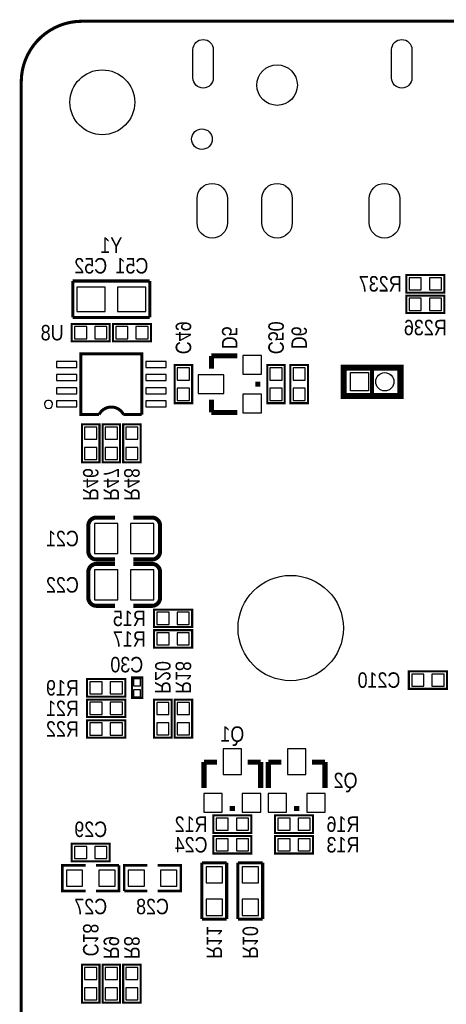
# Model space of a CAD drawing. Extents: x 0 to 133, y 0 to 96.
# Tile 2 of 6: x 0 to 21, y 47 to 96. Entities that reach past the tile are written whole.
import ezdxf
from ezdxf.enums import TextEntityAlignment as Align

# ---------------------------------------------------------------- set-up
doc = ezdxf.new("R2010")
doc.units = 0
for name, color, linetype in [('BG_OUTLINE', 1, 'CONTINUOUS'), ('PG_SILKSCREEN_BOTTOM', 150, 'CONTINUOUS'), ('PIN_BOTTOM', 171, 'CONTINUOUS'), ('RD_SILKSCREEN_BOTTOM', 30, 'CONTINUOUS')]:
    doc.layers.add(name, color=color, linetype=linetype)

msp = doc.modelspace()

# ---------------------------------------------------------------- linework, layer by layer
at = {"layer": 'BG_OUTLINE', "const_width": 0.1524}
msp.add_lwpolyline([(0, 2.999994), (0, 92.999814, -0.414214), (2.999994, 95.999808), (129.99974, 95.999808, -0.414214), (132.999734, 92.999814), (132.999734, 2.999994, -0.414214), (129.99974, 0), (2.999994, 0, -0.414214), (0, 2.999994)], format="xyb", dxfattribs=at)
at = {"layer": 'PG_SILKSCREEN_BOTTOM'}
for points, const_width in [([(2.54508, 83.179158), (2.54508, 81.380838)], 0.14986), ([(6.34492, 83.179158), (2.54508, 83.179158)], 0.14986), ([(6.34492, 81.380838), (6.34492, 83.179158)], 0.14986), ([(20.8788, 83.473798), (18.9992, 83.473798), (18.9992, 82.610198), (20.8788, 82.610198), (20.8788, 83.473798)], 0.1016), ([(18.9992, 81.594198), (20.8788, 81.594198), (20.8788, 82.457798), (18.9992, 82.457798), (18.9992, 81.594198)], 0.1016), ([(2.54508, 81.380838), (6.34492, 81.380838)], 0.14986), ([(4.3688, 81.060798), (2.4892, 81.060798), (2.4892, 80.197198), (4.3688, 80.197198), (4.3688, 81.060798)], 0.1016), ([(4.5212, 80.197198), (6.4008, 80.197198), (6.4008, 81.060798), (4.5212, 81.060798), (4.5212, 80.197198)], 0.1016), ([(5.944997, 76.589001), (5.944997, 79.588995), (2.945003, 79.588995), (2.945003, 76.589001), (3.845001, 76.589001)], 0.150012), ([(9.3853, 78.850998), (9.3853, 79.485998)], 0.254), ([(9.3853, 79.485998), (10.6553, 79.485998)], 0.254), ([(8.4328, 77.149198), (8.4328, 79.028798), (7.5692, 79.028798), (7.5692, 77.149198), (8.4328, 77.149198)], 0.1016), ([(13.0048, 77.149198), (13.0048, 79.028798), (12.1412, 79.028798), (12.1412, 77.149198), (13.0048, 77.149198)], 0.1016), ([(13.2842, 79.028798), (13.2842, 77.149198), (14.1478, 77.149198), (14.1478, 79.028798), (13.2842, 79.028798)], 0.1016), ([(16.213861, 77.505789), (18.713856, 77.505789), (18.713856, 78.905786), (15.913862, 78.905786), (15.913862, 77.505789), (16.213861, 77.505789)], 0.299999), ([(17.313859, 77.505789), (17.313859, 78.905786)], 0.2), ([(11.6713, 78.215998), (11.6713, 77.961998)], 0.254), ([(9.3853, 77.326998), (9.3853, 76.691998)], 0.254), ([(9.3853, 76.691998), (10.6553, 76.691998)], 0.254), ([(5.044999, 76.589001), (5.944997, 76.589001)], 0.150012), ([(3.8608, 74.228198), (3.8608, 76.107798), (2.9972, 76.107798), (2.9972, 74.228198), (3.8608, 74.228198)], 0.1016), ([(4.8768, 74.228198), (4.8768, 76.107798), (4.0132, 76.107798), (4.0132, 74.228198), (4.8768, 74.228198)], 0.1016), ([(5.0292, 76.107798), (5.0292, 74.228198), (5.8928, 74.228198), (5.8928, 76.107798), (5.0292, 76.107798)], 0.1016), ([(3.709924, 71.504048), (4.629912, 71.504048)], 0.199898), ([(6.450076, 69.433948), (5.530088, 69.433948)], 0.199898), ([(3.709924, 69.218048), (4.629912, 69.218048)], 0.199898), ([(6.450076, 67.147948), (5.530088, 67.147948)], 0.199898), ([(6.5532, 66.100198), (8.4328, 66.100198), (8.4328, 66.963798), (6.5532, 66.963798), (6.5532, 66.100198)], 0.1016), ([(6.5532, 65.084198), (8.4328, 65.084198), (8.4328, 65.947798), (6.5532, 65.947798), (6.5532, 65.084198)], 0.1016), ([(5.461, 62.594998), (5.461, 63.610998), (5.969, 63.610998), (5.969, 62.594998), (5.461, 62.594998)], 0.1016), ([(21.0058, 63.915798), (19.1262, 63.915798), (19.1262, 63.052198), (21.0058, 63.052198), (21.0058, 63.915798)], 0.1016), ([(5.1308, 63.534798), (3.2512, 63.534798), (3.2512, 62.671198), (5.1308, 62.671198), (5.1308, 63.534798)], 0.1016), ([(5.1308, 62.518798), (3.2512, 62.518798), (3.2512, 61.655198), (5.1308, 61.655198), (5.1308, 62.518798)], 0.1016), ([(6.5532, 62.518798), (6.5532, 60.639198), (7.4168, 60.639198), (7.4168, 62.518798), (6.5532, 62.518798)], 0.1016), ([(8.4328, 60.639198), (8.4328, 62.518798), (7.5692, 62.518798), (7.5692, 60.639198), (8.4328, 60.639198)], 0.1016), ([(5.1308, 61.502798), (3.2512, 61.502798), (3.2512, 60.639198), (5.1308, 60.639198), (5.1308, 61.502798)], 0.1016), ([(9.652, 59.432698), (9.017, 59.432698)], 0.254), ([(9.017, 59.432698), (9.017, 58.162698)], 0.254), ([(11.176, 59.432698), (11.811, 59.432698)], 0.254), ([(11.811, 59.432698), (11.811, 58.162698)], 0.254), ([(12.827, 59.432698), (12.192, 59.432698)], 0.254), ([(12.192, 59.432698), (12.192, 58.162698)], 0.254), ([(14.351, 59.432698), (14.986, 59.432698)], 0.254), ([(14.986, 59.432698), (14.986, 58.162698)], 0.254), ([(10.541, 57.146698), (10.287, 57.146698)], 0.254), ([(13.716, 57.146698), (13.462, 57.146698)], 0.254), ([(9.4742, 55.940198), (11.3538, 55.940198), (11.3538, 56.803798), (9.4742, 56.803798), (9.4742, 55.940198)], 0.1016), ([(14.4018, 56.803798), (12.5222, 56.803798), (12.5222, 55.940198), (14.4018, 55.940198), (14.4018, 56.803798)], 0.1016), ([(4.3688, 55.406798), (2.4892, 55.406798), (2.4892, 54.543198), (4.3688, 54.543198), (4.3688, 55.406798)], 0.1016), ([(9.4742, 54.924198), (11.3538, 54.924198), (11.3538, 55.787798), (9.4742, 55.787798), (9.4742, 54.924198)], 0.1016), ([(12.5222, 54.924198), (14.4018, 54.924198), (14.4018, 55.787798), (12.5222, 55.787798), (12.5222, 54.924198)], 0.1016), ([(10.1346, 54.466998), (8.9154, 54.466998)], 0.1524), ([(8.9154, 54.466998), (8.9154, 51.685698)], 0.1524), ([(10.1346, 51.685698), (10.1346, 54.466998)], 0.1524), ([(11.9126, 54.466998), (10.6934, 54.466998)], 0.1524), ([(10.6934, 54.466998), (10.6934, 51.685698)], 0.1524), ([(11.9126, 51.685698), (11.9126, 54.466998)], 0.1524), ([(3.175, 54.339998), (2.032, 54.339998), (2.032, 53.069998), (3.175, 53.069998)], 0.127), ([(3.683, 53.069998), (4.826, 53.069998), (4.826, 54.339998)], 0.127), ([(4.826, 54.339998), (3.683, 54.339998)], 0.127), ([(6.223, 54.339998), (5.08, 54.339998), (5.08, 53.069998)], 0.127), ([(6.731, 53.069998), (7.874, 53.069998), (7.874, 54.339998), (6.731, 54.339998)], 0.127), ([(5.08, 53.069998), (6.223, 53.069998)], 0.127), ([(8.9154, 51.685698), (10.1346, 51.685698)], 0.1524), ([(10.6934, 51.685698), (11.9126, 51.685698)], 0.1524), ([(2.9972, 49.437798), (2.9972, 47.558198), (3.8608, 47.558198), (3.8608, 49.437798), (2.9972, 49.437798)], 0.1016), ([(4.8768, 47.558198), (4.8768, 49.437798), (4.0132, 49.437798), (4.0132, 47.558198), (4.8768, 47.558198)], 0.1016), ([(5.0292, 49.437798), (5.0292, 47.558198), (5.8928, 47.558198), (5.8928, 49.437798), (5.0292, 49.437798)], 0.1016)]:
    msp.add_lwpolyline(points, dxfattribs=dict(at, const_width=const_width))
msp.add_lwpolyline([(1.545006, 77.089, 1), (1.144994, 77.088996, 1)], format="xyb", close=True, dxfattribs=at)
for points, const_width in [([(5.044999, 76.589001, 0.618031), (3.845001, 76.589001)], 0.150012), ([(3.310128, 69.833998), (3.309874, 71.103998, -0.414214), (3.709924, 71.504048)], 0.199898), ([(5.530088, 71.504048), (6.450076, 71.504048, -0.414214), (6.850126, 71.103998)], 0.199898), ([(6.850126, 71.103998), (6.850126, 69.833998, -0.414214), (6.450076, 69.433948)], 0.199898), ([(4.629912, 69.433948), (3.709924, 69.433948, -0.4144), (3.310128, 69.833998)], 0.199898), ([(3.310128, 67.547998), (3.309874, 68.817998, -0.414214), (3.709924, 69.218048)], 0.199898), ([(5.530088, 69.218048), (6.450076, 69.218048, -0.414214), (6.850126, 68.817998)], 0.199898), ([(6.850126, 68.817998), (6.850126, 67.547998, -0.414214), (6.450076, 67.147948)], 0.199898), ([(4.629912, 67.147948), (3.709924, 67.147948, -0.4144), (3.310128, 67.547998)], 0.199898)]:
    msp.add_lwpolyline(points, format="xyb", dxfattribs=dict(at, const_width=const_width))
at = {"layer": 'PIN_BOTTOM'}
for points in [[(9.475724, 94.598947), (9.475724, 93.199458, -1), (8.474913, 93.199458), (8.474913, 94.598947, -1)], [(19.275146, 94.598947), (19.275146, 93.199458, -1), (18.274335, 93.199458), (18.274335, 94.598947, -1)], [(10.174922, 87.247501), (10.174922, 86.047504, -1), (8.674926, 86.047504), (8.674926, 87.247501, -1)], [(13.375322, 87.247501), (13.375322, 86.047504, -1), (11.875326, 86.047504), (11.875326, 87.247501, -1)], [(18.673839, 87.247501), (18.673839, 86.047504, -1), (17.173842, 86.047504), (17.173842, 87.247501, -1)]]:
    msp.add_lwpolyline(points, format="xyb", close=True, dxfattribs=at)
for points in [[(19.738823, 82.742303), (19.738823, 83.341693), (19.139433, 83.341693), (19.139433, 82.742303)], [(20.738567, 82.742303), (20.738567, 83.341693), (20.139177, 83.341693), (20.139177, 82.742303)], [(4.144264, 81.68005), (4.144264, 82.879946), (2.744216, 82.879946), (2.744216, 81.68005)], [(6.145784, 81.68005), (6.145784, 82.879946), (4.745736, 82.879946), (4.745736, 81.68005)], [(19.139433, 82.325693), (19.139433, 81.726303), (19.738823, 81.726303), (19.738823, 82.325693)], [(20.139177, 82.325693), (20.139177, 81.726303), (20.738567, 81.726303), (20.738567, 82.325693)], [(3.228823, 80.329303), (3.228823, 80.928693), (2.629433, 80.928693), (2.629433, 80.329303)], [(4.228567, 80.329303), (4.228567, 80.928693), (3.629177, 80.928693), (3.629177, 80.329303)], [(4.661433, 80.928693), (4.661433, 80.329303), (5.260823, 80.329303), (5.260823, 80.928693)], [(5.661177, 80.928693), (5.661177, 80.329303), (6.260567, 80.329303), (6.260567, 80.928693)], [(1.745005, 78.914003), (2.745003, 78.914003), (2.745003, 79.214002), (1.745005, 79.214002)], [(6.144997, 78.914003), (7.144995, 78.914003), (7.144995, 79.214002), (6.144997, 79.214002)], [(11.8491, 79.498698), (10.9347, 79.498698), (10.9347, 78.584298), (11.8491, 78.584298)], [(7.701305, 78.289175), (8.300695, 78.289175), (8.300695, 78.888565), (7.701305, 78.888565)], [(12.273305, 78.289175), (12.872695, 78.289175), (12.872695, 78.888565), (12.273305, 78.888565)], [(14.015695, 78.888565), (13.416305, 78.888565), (13.416305, 78.289175), (14.015695, 78.289175)], [(1.745005, 78.263991), (2.745003, 78.263991), (2.745003, 78.563991), (1.745005, 78.563991)], [(6.144997, 78.263991), (7.144995, 78.263991), (7.144995, 78.563991), (6.144997, 78.563991)], [(9.9949, 78.546198), (8.7249, 78.546198), (8.7249, 77.631798), (9.9949, 77.631798)], [(16.238753, 77.755775), (16.238753, 78.655774), (17.138752, 78.655774), (17.138752, 77.755775)], [(1.745005, 77.614005), (2.745003, 77.614005), (2.745003, 77.914005), (1.745005, 77.914005)], [(6.144997, 77.614005), (7.144995, 77.614005), (7.144995, 77.914005), (6.144997, 77.914005)], [(7.701305, 77.289431), (8.300695, 77.289431), (8.300695, 77.888821), (7.701305, 77.888821)], [(12.273305, 77.289431), (12.872695, 77.289431), (12.872695, 77.888821), (12.273305, 77.888821)], [(14.015695, 77.888821), (13.416305, 77.888821), (13.416305, 77.289431), (14.015695, 77.289431)], [(11.8491, 77.593698), (10.9347, 77.593698), (10.9347, 76.679298), (11.8491, 76.679298)], [(1.745005, 76.963994), (2.745003, 76.963994), (2.745003, 77.263993), (1.745005, 77.263993)], [(6.144997, 76.963994), (7.144995, 76.963994), (7.144995, 77.263993), (6.144997, 77.263993)], [(3.129305, 75.368175), (3.728695, 75.368175), (3.728695, 75.967565), (3.129305, 75.967565)], [(4.145305, 75.368175), (4.744695, 75.368175), (4.744695, 75.967565), (4.145305, 75.967565)], [(5.760695, 75.967565), (5.161305, 75.967565), (5.161305, 75.368175), (5.760695, 75.368175)], [(3.129305, 74.368431), (3.728695, 74.368431), (3.728695, 74.967821), (3.129305, 74.967821)], [(4.145305, 74.368431), (4.744695, 74.368431), (4.744695, 74.967821), (4.145305, 74.967821)], [(5.760695, 74.967821), (5.161305, 74.967821), (5.161305, 74.368431), (5.760695, 74.368431)], [(4.769993, 69.734049), (4.769993, 71.203947), (3.609975, 71.203947), (3.609975, 69.734049)], [(6.550025, 69.734049), (6.550025, 71.203947), (5.390007, 71.203947), (5.390007, 69.734049)], [(4.769993, 67.448049), (4.769993, 68.917947), (3.609975, 68.917947), (3.609975, 67.448049)], [(6.550025, 67.448049), (6.550025, 68.917947), (5.390007, 68.917947), (5.390007, 67.448049)], [(6.693433, 66.831693), (6.693433, 66.232303), (7.292823, 66.232303), (7.292823, 66.831693)], [(7.693177, 66.831693), (7.693177, 66.232303), (8.292567, 66.232303), (8.292567, 66.831693)], [(6.693433, 65.815693), (6.693433, 65.216303), (7.292823, 65.216303), (7.292823, 65.815693)], [(7.693177, 65.815693), (7.693177, 65.216303), (8.292567, 65.216303), (8.292567, 65.815693)], [(19.865823, 63.184303), (19.865823, 63.783693), (19.266433, 63.783693), (19.266433, 63.184303)], [(20.865567, 63.184303), (20.865567, 63.783693), (20.266177, 63.783693), (20.266177, 63.184303)], [(3.990823, 62.803303), (3.990823, 63.402693), (3.391433, 63.402693), (3.391433, 62.803303)], [(4.990567, 62.803303), (4.990567, 63.402693), (4.391177, 63.402693), (4.391177, 62.803303)], [(5.539994, 63.203074), (5.890006, 63.203074), (5.890006, 63.553086), (5.539994, 63.553086)], [(5.539994, 62.65291), (5.890006, 62.65291), (5.890006, 63.002922), (5.539994, 63.002922)], [(3.990823, 61.787303), (3.990823, 62.386693), (3.391433, 62.386693), (3.391433, 61.787303)], [(4.990567, 61.787303), (4.990567, 62.386693), (4.391177, 62.386693), (4.391177, 61.787303)], [(7.284695, 62.378565), (6.685305, 62.378565), (6.685305, 61.779175), (7.284695, 61.779175)], [(7.701305, 61.779175), (8.300695, 61.779175), (8.300695, 62.378565), (7.701305, 62.378565)], [(3.990823, 60.771303), (3.990823, 61.370693), (3.391433, 61.370693), (3.391433, 60.771303)], [(4.990567, 60.771303), (4.990567, 61.370693), (4.391177, 61.370693), (4.391177, 60.771303)], [(7.284695, 61.378821), (6.685305, 61.378821), (6.685305, 60.779431), (7.284695, 60.779431)], [(7.701305, 60.779431), (8.300695, 60.779431), (8.300695, 61.378821), (7.701305, 61.378821)], [(10.8712, 58.823098), (10.8712, 60.093098), (9.9568, 60.093098), (9.9568, 58.823098)], [(14.0462, 58.823098), (14.0462, 60.093098), (13.1318, 60.093098), (13.1318, 58.823098)], [(9.9187, 56.968898), (9.9187, 57.883298), (9.0043, 57.883298), (9.0043, 56.968898)], [(11.8237, 56.968898), (11.8237, 57.883298), (10.9093, 57.883298), (10.9093, 56.968898)], [(13.0937, 56.968898), (13.0937, 57.883298), (12.1793, 57.883298), (12.1793, 56.968898)], [(14.9987, 56.968898), (14.9987, 57.883298), (14.0843, 57.883298), (14.0843, 56.968898)], [(9.614433, 56.671693), (9.614433, 56.072303), (10.213823, 56.072303), (10.213823, 56.671693)], [(10.614177, 56.671693), (10.614177, 56.072303), (11.213567, 56.072303), (11.213567, 56.671693)], [(13.261823, 56.072303), (13.261823, 56.671693), (12.662433, 56.671693), (12.662433, 56.072303)], [(14.261567, 56.072303), (14.261567, 56.671693), (13.662177, 56.671693), (13.662177, 56.072303)], [(9.614433, 55.655693), (9.614433, 55.056303), (10.213823, 55.056303), (10.213823, 55.655693)], [(10.614177, 55.655693), (10.614177, 55.056303), (11.213567, 55.056303), (11.213567, 55.655693)], [(12.662433, 55.655693), (12.662433, 55.056303), (13.261823, 55.056303), (13.261823, 55.655693)], [(13.662177, 55.655693), (13.662177, 55.056303), (14.261567, 55.056303), (14.261567, 55.655693)], [(3.228823, 54.675303), (3.228823, 55.274693), (2.629433, 55.274693), (2.629433, 54.675303)], [(4.228567, 54.675303), (4.228567, 55.274693), (3.629177, 55.274693), (3.629177, 54.675303)], [(3.02895, 53.304948), (3.02895, 54.105048), (2.22885, 54.105048), (2.22885, 53.304948)], [(4.62915, 53.304948), (4.62915, 54.105048), (3.82905, 54.105048), (3.82905, 53.304948)], [(5.27685, 54.105048), (5.27685, 53.304948), (6.07695, 53.304948), (6.07695, 54.105048)], [(6.87705, 54.105048), (6.87705, 53.304948), (7.67715, 53.304948), (7.67715, 54.105048)], [(9.12495, 53.470048), (9.92505, 53.470048), (9.92505, 54.270148), (9.12495, 54.270148)], [(10.90295, 53.470048), (11.70305, 53.470048), (11.70305, 54.270148), (10.90295, 54.270148)], [(9.12495, 51.869848), (9.92505, 51.869848), (9.92505, 52.669948), (9.12495, 52.669948)], [(10.90295, 51.869848), (11.70305, 51.869848), (11.70305, 52.669948), (10.90295, 52.669948)], [(3.728695, 49.297565), (3.129305, 49.297565), (3.129305, 48.698175), (3.728695, 48.698175)], [(4.145305, 48.698175), (4.744695, 48.698175), (4.744695, 49.297565), (4.145305, 49.297565)], [(5.760695, 49.297565), (5.161305, 49.297565), (5.161305, 48.698175), (5.760695, 48.698175)], [(3.728695, 48.297821), (3.129305, 48.297821), (3.129305, 47.698431), (3.728695, 47.698431)], [(4.145305, 47.698431), (4.744695, 47.698431), (4.744695, 48.297821), (4.145305, 48.297821)], [(5.760695, 48.297821), (5.161305, 48.297821), (5.161305, 47.698431), (5.760695, 47.698431)]]:
    msp.add_lwpolyline(points, close=True, dxfattribs=at)
for centre, radius in [((12.625324, 92.847719), 0.999503), ((3.999992, 91.999816), 1.599997), ((8.9154, 90.179398), 0.508), ((17.938953, 78.205787), 0.449999), ((13.295884, 66.051278), 2.599995)]:
    msp.add_circle(centre, radius, dxfattribs=at)

# ---------------------------------------------------------------- texts
at = {"layer": 'RD_SILKSCREEN_BOTTOM', "text_generation_flag": 2, "width": 0.866667}
for s, p in [('Y1', (4.445, 84.565998)), ('C52', (3.429, 83.549998)), ('C51', (5.461, 83.549998)), ('R236', (19.939, 80.501998)), ('U8', (1.524, 80.247998)), ('C21', (2.032, 70.087998)), ('C22', (2.032, 67.801998)), ('R15', (5.334, 66.150998)), ('R17', (5.334, 65.134998)), ('C30', (5.207, 63.864998)), ('C210', (17.653, 63.102998)), ('R19', (2.032, 62.721998)), ('R21', (2.032, 61.705998)), ('R22', (2.032, 60.689998)), ('Q1', (10.414, 60.435998)), ('Q2', (16.002, 58.149998)), ('C29', (3.429, 55.736998)), ('R12', (8.382, 55.990998)), ('R16', (15.875, 55.990998)), ('C24', (8.382, 54.974998)), ('R13', (15.875, 54.974998)), ('C27', (3.429, 51.926998)), ('C28', (6.477, 51.926998))]:
    msp.add_text(s, height=0.762, dxfattribs=at).set_placement(p, align=Align.CENTER)
msp.add_text('R237', height=0.762, dxfattribs=at).set_placement((18.7706, 82.660998))
for s, p in [('C49', (7.62, 80.375912)), ('D5', (9.906, 80.375912)), ('C50', (12.192, 80.375912)), ('D6', (13.335, 80.375912)), ('R46', (3.048, 73.136912)), ('R47', (4.064, 73.136912)), ('R48', (5.08, 73.136912)), ('R20', (6.604, 63.610998)), ('R18', (7.62, 63.610998)), ('C18', (3.048, 50.657912)), ('R11', (9.144, 50.530912)), ('R10', (10.922, 50.530912)), ('R9', (4.064, 50.276912)), ('R8', (5.08, 50.276912))]:
    msp.add_text(s, height=0.762, rotation=270, dxfattribs=at).set_placement(p, align=Align.CENTER)

doc.saveas('drawing.dxf')
